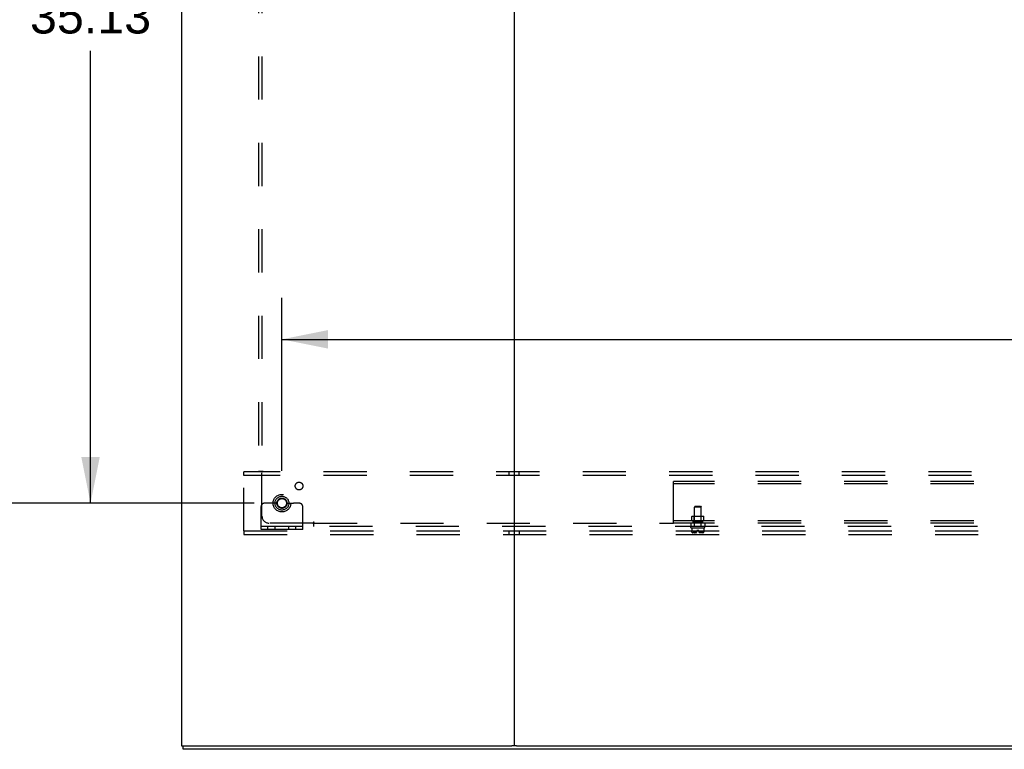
# Model space of a CAD drawing. Header units: inches. Extents: x 0 to 283, y 0 to 183.
# Tile 63 of 99: x 195 to 230, y 50 to 76. Entities that reach past the tile are written whole.
import ezdxf

# ---------------------------------------------------------------- set-up
doc = ezdxf.new("R2010")
doc.units = ezdxf.units.IN
doc.header["$LTSCALE"] = 15.583333
doc.header["$MEASUREMENT"] = 0
doc.linetypes.add('DOT', pattern=[0.2, 0.1, -0.1])
doc.linetypes.add('HIDDEN', pattern=[0.2, 0.1, -0.1])
doc.layers.get('0').update_dxf_attribs({"linetype": 'CONTINUOUS'})
for name, color, linetype in [('DEFAULT_2', 8, 'HIDDEN'), ('DIMENSIONS', 7, 'CONTINUOUS'), ('SUBPANEL', 7, 'CONTINUOUS')]:
    doc.layers.add(name, color=color, linetype=linetype)
doc.styles.get("Standard").update_dxf_attribs({"font": 'arial.ttf'})
doc.dimstyles.new('DIMSTYLE_1', dxfattribs={"dimtxt": 1.25, "dimasz": 1.666667, "dimexe": 0.09, "dimexo": 0.07, "dimgap": 0.0375, "dimtad": 0, "dimtih": 1, "dimtoh": 1, "dimzin": 4, "dimdsep": 46, "dimtxsty": 'Standard', "dimblk": '_FILLED', "dimblk1": '_FILLED', "dimblk2": '_FILLED', "dimcen": 0.09, "dimazin": 1, "dimtfac": 1, "dimtdec": 3, "dimtofl": 0, "dimtmove": 0, "dimatfit": 3, "dimldrblk": '_FILLED', "dimfxl": 0, "dimtolj": 1, "dimtzin": 4, "dimarcsym": 0})

# ---------------------------------------------------------------- blocks, each defined once
blk = doc.blocks.new('_FILLED')
at = {"color": 0, "linetype": 'ByBlock'}
blk.add_solid([(0, 0), (-1, 0.2), (-1, -0.2)], dxfattribs=at)
blk = doc.blocks.new('*D3')
at = {"layer": 'DIMENSIONS', "color": 2, "linetype": 'Continuous'}
for p, q in [((202.999, 93.829), (195.596, 93.829)), ((197.096, 93.829), (197.096, 77.516)), ((197.096, 58.704), (197.096, 75.016)), ((202.999, 58.704), (195.596, 58.704))]:
    blk.add_line(p, q, dxfattribs=at)
at = {"layer": 'DIMENSIONS', "color": 2, "linetype": 'Continuous', "xscale": 1.6666666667, "yscale": 1.6666666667, "zscale": 1.6666666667}
for p, rotation in [((197.096, 93.829), 90), ((197.096, 58.704), 270)]:
    blk.add_blockref('_FILLED', p, dxfattribs=dict(at, rotation=rotation))
at = {"layer": 'DIMENSIONS', "color": 2, "linetype": 'Continuous', "insert": (197.096, 76.891), "char_height": 1.25, "width": 4.36803, "attachment_point": 2, "line_spacing_factor": 0.9}
blk.add_mtext('35.13', dxfattribs=at)
blk = doc.blocks.new('*D4')
at = {"layer": 'DIMENSIONS', "color": 2, "linetype": 'Continuous'}
for p, q in [((202.999, 128.954), (191.665, 128.954)), ((193.165, 128.954), (193.165, 97.364)), ((193.165, 58.704), (193.165, 94.864)), ((202.999, 58.704), (191.665, 58.704))]:
    blk.add_line(p, q, dxfattribs=at)
at = {"layer": 'DIMENSIONS', "color": 2, "linetype": 'Continuous', "xscale": 1.6666666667, "yscale": 1.6666666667, "zscale": 1.6666666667}
for p, rotation in [((193.165, 128.954), 90), ((193.165, 58.704), 270)]:
    blk.add_blockref('_FILLED', p, dxfattribs=dict(at, rotation=rotation))
at = {"layer": 'DIMENSIONS', "color": 2, "linetype": 'Continuous', "insert": (193.165, 96.739), "char_height": 1.25, "width": 4.36803, "attachment_point": 2, "line_spacing_factor": 0.9}
blk.add_mtext('70.25', dxfattribs=at)
blk = doc.blocks.new('*D10')
at = {"layer": 'DIMENSIONS', "color": 2, "linetype": 'Continuous'}
for p, q in [((204, 59.87), (204, 66.112)), ((274.25, 59.87), (274.25, 66.112)), ((204, 64.612), (236.316, 64.612)), ((274.25, 64.612), (241.934, 64.612))]:
    blk.add_line(p, q, dxfattribs=at)
at = {"layer": 'DIMENSIONS', "color": 2, "linetype": 'Continuous', "xscale": 1.6666666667, "yscale": 1.6666666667, "zscale": 1.6666666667, "rotation": 180}
blk.add_blockref('_FILLED', (204, 64.612), dxfattribs=at)
at = {"layer": 'DIMENSIONS', "color": 2, "linetype": 'Continuous', "xscale": 1.6666666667, "yscale": 1.6666666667, "zscale": 1.6666666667}
blk.add_blockref('_FILLED', (274.25, 64.612), dxfattribs=at)
at = {"layer": 'DIMENSIONS', "color": 2, "linetype": 'Continuous', "insert": (239.125, 65.237), "char_height": 1.25, "width": 4.36803, "attachment_point": 2, "line_spacing_factor": 0.9}
blk.add_mtext('70.25', dxfattribs=at)

msp = doc.modelspace()

# ---------------------------------------------------------------- linework, layer by layer
at = {"color": 7, "linetype": 'Continuous'}
for p, q in [((200.375, 133.704), (200.375, 49.954)), ((212.375, 133.704), (212.375, 49.954)), ((200.375, 49.954), (212.29, 49.954)), ((200.437, 49.829), (200.437, 49.954)), ((277.812, 49.829), (200.437, 49.829)), ((212.46, 49.954), (265.79, 49.954))]:
    msp.add_line(p, q, dxfattribs=at)
at = {"color": 3, "linetype": 'Continuous'}
msp.add_line((212.46, 49.954), (212.29, 49.954), dxfattribs=at)
at = {"layer": 'DEFAULT_2', "color": 8, "linetype": 'HIDDEN'}
for p, q in [((202.625, 59.704), (202.625, 59.829)), ((275.625, 59.829), (202.625, 59.829)), ((202.625, 57.704), (202.625, 59.704)), ((275.625, 59.704), (202.625, 59.704)), ((212.187, 59.829), (212.187, 59.704)), ((212.562, 59.704), (212.562, 59.829)), ((203.464, 58.704), (203.375, 58.704)), ((203.586, 58.704), (203.464, 58.704)), ((203.825, 58.704), (203.586, 58.704)), ((204.175, 58.704), (204.414, 58.704)), ((204.536, 58.704), (204.414, 58.704)), ((204.625, 58.704), (204.536, 58.704)), ((203.25, 57.756), (203.25, 58.579)), ((204.75, 57.756), (204.75, 58.579)), ((202.625, 57.704), (202.625, 57.579)), ((202.625, 57.704), (275.625, 57.704)), ((202.625, 57.579), (275.625, 57.579)), ((204.75, 57.86), (203.25, 57.86)), ((204.75, 57.756), (203.25, 57.756)), ((203.497, 57.756), (203.497, 57.86)), ((203.753, 57.756), (203.753, 57.86)), ((204.247, 57.756), (204.247, 57.86)), ((204.503, 57.756), (204.503, 57.86)), ((212.187, 57.704), (212.187, 57.579)), ((212.562, 57.704), (212.562, 57.579))]:
    msp.add_line(p, q, dxfattribs=at)
for radius in [0.318, 0.183, 0.166]:
    msp.add_circle((204, 58.704), radius, dxfattribs=at)
at = {"layer": 'DEFAULT_2', "color": 8, "linetype": 'DOT'}
msp.add_circle((204, 58.704), 0.17, dxfattribs=at)
at = {"layer": 'DEFAULT_2', "color": 8, "linetype": 'HIDDEN'}
for centre, radius, start, end in [((203.375, 58.579), 0.125, 90, 180), ((204, 58.704), 0.175, 180, 360), ((204.625, 58.579), 0.125, 0, 90)]:
    msp.add_arc(centre, radius, start, end, dxfattribs=at)
at = {"layer": 'SUBPANEL', "color": 8, "linetype": 'HIDDEN'}
for p, q in [((203.156, 127.797), (203.156, 59.86)), ((203.281, 127.797), (203.281, 59.86)), ((203.156, 59.86), (203.322, 59.86)), ((203.281, 58.235), (203.281, 59.825)), ((260.125, 59.485), (218.125, 59.485)), ((218.125, 57.985), (218.125, 59.485)), ((260.125, 59.407), (218.125, 59.407)), ((218.906, 58.595), (218.876, 58.565)), ((219.124, 58.565), (218.876, 58.565)), ((218.876, 57.86), (218.876, 58.565)), ((218.906, 58.595), (219.094, 58.595)), ((219.094, 58.595), (219.124, 58.565)), ((219.124, 57.86), (219.124, 58.565)), ((205.121, 57.985), (203.531, 57.985)), ((205.156, 57.86), (205.156, 58.026)), ((205.156, 57.985), (218.125, 57.985)), ((260.125, 58.063), (218.125, 58.063)), ((260.125, 57.985), (218.125, 57.985)), ((218.75, 57.985), (218.75, 57.86)), ((218.79, 58.233), (218.78, 58.223)), ((219.22, 58.223), (218.78, 58.223)), ((218.78, 58.063), (218.78, 58.223)), ((218.79, 58.233), (219.21, 58.233)), ((218.828, 58.063), (218.828, 57.985)), ((218.828, 58.009), (218.828, 58.063)), ((218.828, 58.009), (219.171, 58.009)), ((218.875, 58.223), (218.865, 58.233)), ((218.875, 58.019), (218.865, 58.009)), ((218.875, 58.019), (218.875, 58.223)), ((219.125, 58.019), (218.875, 58.019)), ((219.125, 58.223), (219.135, 58.233)), ((219.125, 58.019), (219.125, 58.223)), ((219.125, 58.019), (219.135, 58.009)), ((219.171, 58.009), (219.171, 58.063)), ((219.172, 58.063), (219.172, 57.985)), ((219.21, 58.233), (219.22, 58.223)), ((219.22, 58.063), (219.22, 58.223)), ((219.25, 57.985), (219.25, 57.86)), ((238.437, 57.86), (205.156, 57.86)), ((218.75, 57.828), (218.75, 57.85)), ((218.76, 57.818), (219.24, 57.818)), ((218.787, 57.818), (218.787, 57.672)), ((218.787, 57.672), (218.787, 57.672)), ((218.787, 57.672), (218.787, 57.671)), ((218.787, 57.672), (218.787, 57.671)), ((218.787, 57.671), (218.788, 57.671)), ((218.788, 57.671), (218.788, 57.67)), ((218.788, 57.67), (218.788, 57.669)), ((218.788, 57.67), (218.788, 57.67)), ((218.788, 57.669), (218.788, 57.668)), ((218.789, 57.667), (218.788, 57.668)), ((218.788, 57.668), (218.788, 57.668)), ((218.8, 57.647), (218.798, 57.649)), ((218.8, 57.647), (218.801, 57.646)), ((218.808, 57.639), (218.801, 57.646)), ((218.933, 57.636), (218.813, 57.636)), ((218.965, 57.683), (218.846, 57.683)), ((218.846, 57.683), (218.846, 57.636)), ((218.876, 57.644), (218.875, 57.643)), ((218.877, 57.645), (218.876, 57.645)), ((218.88, 57.649), (218.879, 57.647)), ((218.889, 57.664), (218.89, 57.667)), ((218.89, 57.667), (218.89, 57.668)), ((218.897, 57.669), (218.897, 57.67)), ((218.898, 57.668), (218.897, 57.669)), ((218.898, 57.668), (218.898, 57.668)), ((218.899, 57.667), (218.898, 57.668)), ((218.901, 57.664), (218.899, 57.667)), ((218.9, 57.664), (218.903, 57.661)), ((219.035, 57.723), (218.965, 57.723)), ((218.965, 57.689), (218.965, 57.723)), ((219.035, 57.689), (219.035, 57.723)), ((219.154, 57.683), (219.035, 57.683)), ((219.187, 57.636), (219.067, 57.636)), ((219.084, 57.651), (219.087, 57.653)), ((219.099, 57.664), (219.101, 57.667)), ((219.103, 57.669), (219.102, 57.668)), ((219.109, 57.668), (219.109, 57.669)), ((219.11, 57.667), (219.11, 57.668)), ((219.121, 57.647), (219.12, 57.649)), ((219.121, 57.647), (219.123, 57.645)), ((219.154, 57.683), (219.154, 57.636)), ((219.199, 57.646), (219.191, 57.639)), ((219.199, 57.646), (219.2, 57.647)), ((219.21, 57.664), (219.211, 57.667)), ((219.212, 57.672), (219.212, 57.672)), ((219.212, 57.672), (219.212, 57.671)), ((219.212, 57.672), (219.213, 57.672)), ((219.212, 57.671), (219.212, 57.671)), ((219.212, 57.671), (219.212, 57.671)), ((219.212, 57.67), (219.212, 57.671)), ((219.212, 57.67), (219.212, 57.67)), ((219.212, 57.669), (219.212, 57.67)), ((219.213, 57.818), (219.213, 57.672)), ((219.213, 57.672), (219.212, 57.672)), ((219.25, 57.828), (219.25, 57.85))]:
    msp.add_line(p, q, dxfattribs=at)
for points in [[(203.243, 59.86), (203.249, 59.855), (203.254, 59.851), (203.258, 59.847), (203.262, 59.843), (203.27, 59.835)], [(203.27, 59.835), (203.275, 59.83), (203.281, 59.825)], [(203.322, 59.86), (203.319, 59.854), (203.315, 59.849), (203.311, 59.845), (203.306, 59.841), (203.3, 59.837), (203.294, 59.834), (203.287, 59.829), (203.281, 59.825)], [(205.156, 58.026), (205.15, 58.023), (205.145, 58.019), (205.141, 58.015), (205.137, 58.009), (205.133, 58.004), (205.13, 57.998), (205.126, 57.991), (205.121, 57.985)], [(205.14, 57.966), (205.131, 57.974), (205.126, 57.979), (205.121, 57.985)], [(205.156, 57.946), (205.151, 57.953), (205.147, 57.958), (205.143, 57.962), (205.14, 57.966)], [(218.787, 57.672), (218.787, 57.672), (218.787, 57.672)], [(218.796, 57.652), (218.794, 57.654), (218.793, 57.657), (218.792, 57.659), (218.791, 57.661), (218.79, 57.664), (218.789, 57.667)], [(218.791, 57.661), (218.792, 57.659), (218.793, 57.657)], [(218.796, 57.652), (218.797, 57.651), (218.798, 57.649)], [(218.808, 57.639), (218.809, 57.638), (218.81, 57.637), (218.811, 57.637), (218.813, 57.636), (218.814, 57.636), (218.815, 57.636)], [(218.875, 57.639), (218.875, 57.639), (218.875, 57.64), (218.875, 57.64), (218.875, 57.641), (218.875, 57.641), (218.875, 57.642), (218.875, 57.642), (218.875, 57.643), (218.875, 57.643)], [(218.875, 57.643), (218.875, 57.643), (218.875, 57.642), (218.875, 57.642), (218.875, 57.641), (218.875, 57.641), (218.875, 57.64), (218.875, 57.64), (218.875, 57.639), (218.875, 57.639), (218.875, 57.639), (218.876, 57.638), (218.877, 57.638), (218.877, 57.637), (218.878, 57.637), (218.879, 57.637), (218.88, 57.637), (218.88, 57.636), (218.881, 57.636), (218.882, 57.636), (218.883, 57.636), (218.884, 57.636), (218.885, 57.636), (218.886, 57.636)], [(218.875, 57.639), (218.876, 57.638), (218.877, 57.637), (218.878, 57.637), (218.879, 57.636), (218.88, 57.636), (218.881, 57.636)], [(218.876, 57.644), (218.876, 57.644), (218.876, 57.645), (218.877, 57.645), (218.879, 57.647)], [(218.88, 57.649), (218.882, 57.651), (218.883, 57.652), (218.884, 57.654), (218.885, 57.657), (218.887, 57.659), (218.888, 57.661)], [(218.89, 57.667), (218.889, 57.664), (218.888, 57.661), (218.887, 57.659), (218.885, 57.657), (218.884, 57.654), (218.883, 57.652)], [(218.897, 57.67), (218.896, 57.67), (218.896, 57.671), (218.895, 57.671), (218.895, 57.671), (218.895, 57.672), (218.894, 57.672), (218.894, 57.672), (218.893, 57.672), (218.893, 57.672), (218.892, 57.672), (218.892, 57.671), (218.892, 57.671), (218.891, 57.67), (218.891, 57.67), (218.891, 57.669), (218.89, 57.668)], [(218.89, 57.668), (218.89, 57.668), (218.89, 57.667)], [(218.891, 57.669), (218.891, 57.67), (218.891, 57.67), (218.891, 57.671), (218.892, 57.671), (218.892, 57.671), (218.893, 57.672), (218.893, 57.672), (218.893, 57.672), (218.894, 57.672), (218.894, 57.672), (218.895, 57.672), (218.895, 57.671), (218.896, 57.671), (218.896, 57.67), (218.897, 57.67)], [(218.903, 57.662), (218.905, 57.659), (218.907, 57.657), (218.91, 57.655), (218.912, 57.653), (218.915, 57.651)], [(218.913, 57.652), (218.91, 57.654), (218.908, 57.657), (218.905, 57.659), (218.903, 57.661)], [(218.915, 57.651), (218.918, 57.649), (218.921, 57.647), (218.925, 57.645), (218.928, 57.644), (218.932, 57.642), (218.935, 57.641), (218.939, 57.64)], [(218.929, 57.644), (218.926, 57.645), (218.923, 57.646), (218.921, 57.647), (218.918, 57.649)], [(218.939, 57.64), (218.936, 57.641), (218.934, 57.641), (218.931, 57.642)], [(219.084, 57.651), (219.081, 57.649), (219.078, 57.647), (219.075, 57.645), (219.072, 57.644), (219.068, 57.642), (219.064, 57.641), (219.061, 57.64)], [(219.061, 57.64), (219.063, 57.641), (219.066, 57.641), (219.068, 57.642)], [(219.071, 57.644), (219.074, 57.645), (219.076, 57.646), (219.079, 57.647), (219.082, 57.649)], [(219.087, 57.652), (219.09, 57.654), (219.092, 57.657), (219.095, 57.659), (219.097, 57.661), (219.099, 57.664)], [(219.097, 57.662), (219.095, 57.659), (219.093, 57.657), (219.09, 57.655), (219.087, 57.653)], [(219.102, 57.668), (219.102, 57.668), (219.101, 57.667)], [(219.109, 57.669), (219.109, 57.67), (219.109, 57.67), (219.108, 57.671), (219.108, 57.671), (219.108, 57.671), (219.107, 57.672), (219.107, 57.672), (219.106, 57.672), (219.106, 57.672), (219.105, 57.672), (219.105, 57.672), (219.104, 57.671), (219.104, 57.671), (219.103, 57.67), (219.103, 57.67), (219.102, 57.669)], [(219.103, 57.67), (219.103, 57.67), (219.104, 57.671), (219.104, 57.671), (219.105, 57.671), (219.105, 57.672), (219.106, 57.672), (219.106, 57.672), (219.107, 57.672), (219.107, 57.672), (219.107, 57.672), (219.108, 57.671), (219.108, 57.671), (219.109, 57.67), (219.109, 57.67), (219.109, 57.669)], [(219.109, 57.668), (219.11, 57.668), (219.11, 57.667)], [(219.117, 57.652), (219.116, 57.654), (219.114, 57.657), (219.113, 57.659), (219.112, 57.661), (219.111, 57.664), (219.11, 57.667)], [(219.112, 57.661), (219.113, 57.659), (219.114, 57.657)], [(219.117, 57.652), (219.118, 57.651), (219.12, 57.649)], [(219.125, 57.639), (219.124, 57.638), (219.123, 57.637), (219.122, 57.637), (219.121, 57.636), (219.12, 57.636), (219.119, 57.636)], [(219.125, 57.642), (219.125, 57.643), (219.124, 57.643), (219.124, 57.644), (219.124, 57.644), (219.123, 57.645), (219.123, 57.645)], [(219.125, 57.642), (219.125, 57.642), (219.125, 57.641), (219.125, 57.641), (219.125, 57.64), (219.125, 57.64), (219.125, 57.639), (219.125, 57.639)], [(219.191, 57.639), (219.19, 57.638), (219.189, 57.637), (219.188, 57.637), (219.187, 57.636), (219.186, 57.636), (219.185, 57.636)], [(219.201, 57.649), (219.2, 57.647), (219.199, 57.646)], [(219.201, 57.649), (219.203, 57.651), (219.204, 57.652), (219.205, 57.654), (219.207, 57.657), (219.208, 57.659), (219.209, 57.661)], [(219.211, 57.667), (219.21, 57.664), (219.209, 57.661), (219.208, 57.659), (219.207, 57.657), (219.205, 57.654), (219.204, 57.652)], [(219.211, 57.668), (219.212, 57.668), (219.212, 57.669)], [(219.212, 57.668), (219.211, 57.668), (219.211, 57.667)]]:
    msp.add_lwpolyline(points, dxfattribs=at)
for centre, radius in [((204.619, 59.322), 0.14), ((204, 58.704), 0.25)]:
    msp.add_circle(centre, radius, dxfattribs=at)
for centre, radius, start, end in [((203.531, 58.235), 0.25, 180, 270), ((218.76, 57.85), 0.01, 90, 180), ((218.76, 57.828), 0.01, 180, 270), ((218.852, 57.686), 0.0668, 192.4116, 225.3027), ((218.813, 57.646), 0.01, 225.3027, 270), ((218.905, 57.689), 0.0603, 297.8819, 360), ((219.095, 57.689), 0.0603, 180, 242.1181), ((219.187, 57.646), 0.01, 270, 314.6973), ((219.147, 57.686), 0.0668, 314.6973, 347.5884), ((219.24, 57.85), 0.01, 0, 90), ((219.24, 57.828), 0.01, 270, 360)]:
    msp.add_arc(centre, radius, start, end, dxfattribs=at)

# ---------------------------------------------------------------- dimensions: what is measured, and where the dimension line sits
at = {"layer": 'DIMENSIONS', "color": 2, "linetype": 'Continuous'}
for base, p1, p2, picture, middle in [((193.165, 58.704), (203.069, 128.954), (203.069, 58.704), '*D4', (193.169, 96.107)), ((197.096294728, 58.703698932), (203.069193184, 93.828698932), (203.069193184, 58.703698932), '*D3', (197.09364624, 76.259227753))]:
    dim = msp.add_linear_dim(base=base, p1=p1, p2=p2, angle=270, dimstyle='DIMSTYLE_1', dxfattribs=at)
    dim.commit()
    dim.dimension.update_dxf_attribs({"geometry": picture, "text_midpoint": middle, "dimtype": 160})
dim = msp.add_linear_dim(base=(274.25, 64.612), p1=(204, 59.8), p2=(274.25, 59.8), dimstyle='DIMSTYLE_1', dxfattribs=at)
dim.commit()
dim.dimension.update_dxf_attribs({"geometry": '*D10', "text_midpoint": (239.129, 64.605), "dimtype": 160})

doc.saveas('drawing.dxf')
